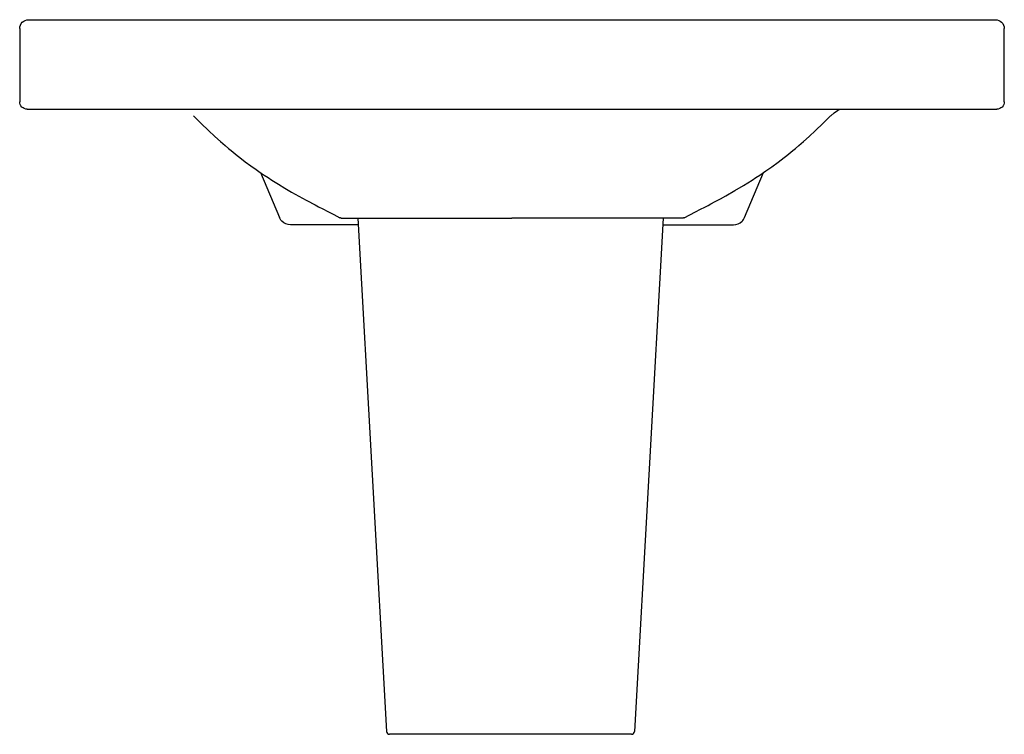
# Model space of a CAD drawing. Header units: millimetres. Extents: x -0.33 to 0.33, y 0.371 to 0.85.
import ezdxf

# ---------------------------------------------------------------- set-up
doc = ezdxf.new("R2010")
doc.units = ezdxf.units.MM
doc.layers.add('BLOCKS', color=3, linetype='Continuous')

msp = doc.modelspace()

# ---------------------------------------------------------------- linework, layer by layer
at = {"layer": 'BLOCKS'}
for p, q in [((-0.32392, 0.85), (0.32392, 0.85)), ((-0.32998, 0.84399), (-0.32998, 0.795)), ((0.33002, 0.795), (0.33002, 0.844)), ((-0.32491, 0.79), (0.32492, 0.79)), ((-0.16861, 0.7476), (-0.15591, 0.71744)), ((0.15596, 0.71744), (0.16866, 0.74761)), ((-0.11448, 0.717), (0.00002, 0.717)), ((-0.10322, 0.717), (-0.08405, 0.37289)), ((0.11453, 0.717), (0.00002, 0.717)), ((0.10133, 0.717), (0.08215, 0.37289)), ((-0.10298, 0.71253), (-0.14849, 0.71253)), ((0.10108, 0.71253), (0.14854, 0.71253)), ((0.08015, 0.371), (-0.08205, 0.371))]:
    msp.add_line(p, q, dxfattribs=at)
at = {"layer": 'BLOCKS', "flags": 128}
for points in [[(-0.32998, 0.84399), (-0.32986, 0.84517), (-0.32952, 0.8463), (-0.32896, 0.84734), (-0.32821, 0.84825), (-0.3273, 0.84899), (-0.32626, 0.84955), (-0.32513, 0.84989), (-0.32398, 0.85)], [(0.32402, 0.85), (0.32518, 0.84989), (0.3263, 0.84955), (0.32734, 0.849), (0.32825, 0.84826), (0.329, 0.84735), (0.32956, 0.84632), (0.3299, 0.8452), (0.33002, 0.84403)], [(-0.32498, 0.79), (-0.32593, 0.79009), (-0.32687, 0.79037), (-0.32774, 0.79083), (-0.3285, 0.79145), (-0.32913, 0.79221), (-0.32959, 0.79307), (-0.32988, 0.79401), (-0.32998, 0.79499)], [(0.33002, 0.79503), (0.32993, 0.79405), (0.32965, 0.7931), (0.32919, 0.79223), (0.32856, 0.79147), (0.3278, 0.79084), (0.32693, 0.79038), (0.32599, 0.79009), (0.32502, 0.79)], [(-0.21356, 0.78559), (-0.20829, 0.78042), (-0.20338, 0.77573), (-0.19908, 0.77174), (-0.1954, 0.76843), (-0.19234, 0.76575), (-0.18992, 0.76369), (-0.18817, 0.76222), (-0.18693, 0.7612), (-0.18561, 0.76013), (-0.18413, 0.75894), (-0.18248, 0.75764), (-0.1788, 0.75482), (-0.17509, 0.75211), (-0.17142, 0.74952), (-0.16872, 0.74767), (-0.16605, 0.74589), (-0.16344, 0.74416), (-0.16089, 0.7425), (-0.15646, 0.73969), (-0.15216, 0.73707), (-0.14768, 0.73446), (-0.14295, 0.73179), (-0.13804, 0.7291), (-0.13579, 0.72789), (-0.13374, 0.7268), (-0.13188, 0.72581), (-0.1297, 0.72467), (-0.12687, 0.72319), (-0.12343, 0.72141), (-0.11943, 0.71933), (-0.11534, 0.71719)], [(0.11542, 0.71723), (0.11926, 0.71922), (0.1231, 0.72121), (0.12645, 0.72295), (0.12924, 0.7244), (0.13145, 0.72556), (0.13321, 0.72649), (0.13626, 0.72812), (0.13975, 0.73), (0.14334, 0.73198), (0.14947, 0.73546), (0.15516, 0.73886), (0.16094, 0.7425), (0.16349, 0.74416), (0.1661, 0.74589), (0.17011, 0.74859), (0.17421, 0.75145), (0.17838, 0.75448), (0.18253, 0.75764), (0.18417, 0.75894), (0.18566, 0.76013), (0.18698, 0.7612), (0.18822, 0.76222), (0.18997, 0.76369), (0.19239, 0.76575), (0.19544, 0.76843), (0.19913, 0.77174), (0.20343, 0.77573), (0.20834, 0.78042), (0.21361, 0.78559)], [(0.21363, 0.7856), (0.21597, 0.78762), (0.21818, 0.78906), (0.22003, 0.79)], [(-0.14849, 0.71253), (-0.15008, 0.71268), (-0.1516, 0.71314), (-0.153, 0.7139), (-0.15423, 0.71492), (-0.15493, 0.71573), (-0.15523, 0.71616), (-0.15591, 0.71744)], [(-0.11448, 0.717), (-0.11459, 0.717), (-0.11471, 0.71701), (-0.11482, 0.71703), (-0.11492, 0.71705), (-0.11503, 0.71708), (-0.11514, 0.71711), (-0.11524, 0.71715), (-0.11534, 0.71719)], [(0.11539, 0.71719), (0.11529, 0.71715), (0.11518, 0.71711), (0.11508, 0.71708), (0.11497, 0.71705), (0.11486, 0.71703), (0.11475, 0.71701), (0.11464, 0.717), (0.11453, 0.717)], [(0.14854, 0.71253), (0.15012, 0.71268), (0.15165, 0.71314), (0.15305, 0.7139), (0.15427, 0.71492), (0.15472, 0.71541), (0.15528, 0.71616), (0.15596, 0.71744)]]:
    msp.add_lwpolyline(points, dxfattribs=at)
at = {"layer": 'BLOCKS'}
for centre, start, end in [((-0.08205, 0.373), 183.19, 270), ((0.08015, 0.373), 270, 356.81)]:
    msp.add_arc(centre, 0.002, start, end, dxfattribs=at)

doc.saveas('drawing.dxf')
